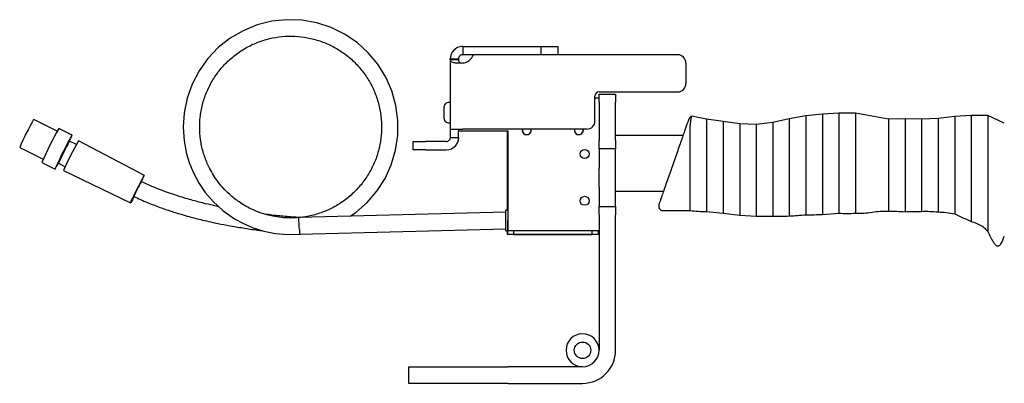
# Model space of a CAD drawing. Header units: inches. Extents: x 13.4 to 59.9, y -1.3 to 40.7.
# Tile 5 of 8: x 37.6 to 52.5, y 17.5 to 23. Entities that reach past the tile are written whole.
import ezdxf

# ---------------------------------------------------------------- set-up
doc = ezdxf.new("R2010")
doc.units = ezdxf.units.IN
doc.header["$MEASUREMENT"] = 0

msp = doc.modelspace()

# ---------------------------------------------------------------- linework, layer by layer
at = {"color": 7, "linetype": 'Continuous', "lineweight": 25}
for p, q in [((44.297, 22.569), (44.297, 22.444)), ((44.297, 22.569), (44.465, 22.569)), ((44.465, 22.569), (44.587, 22.569)), ((44.587, 22.569), (45.484, 22.569)), ((45.484, 22.444), (45.484, 22.569)), ((45.484, 22.569), (45.734, 22.569)), ((45.734, 22.569), (45.734, 22.444)), ((44.109, 22.367), (44.109, 22.382)), ((44.109, 22.382), (44.234, 22.382)), ((44.109, 22.367), (44.109, 21.319)), ((44.234, 22.367), (44.109, 22.367)), ((44.234, 22.382), (44.234, 22.367)), ((44.458, 22.444), (44.297, 22.444)), ((47.547, 22.444), (44.458, 22.444)), ((45.484, 22.444), (44.587, 22.444)), ((47.672, 22.319), (47.672, 22.007)), ((46.359, 21.882), (47.547, 21.882)), ((46.297, 21.444), (46.297, 21.819)), ((46.359, 21.788), (46.297, 21.788)), ((46.359, 21.725), (46.359, 21.85)), ((46.359, 21.85), (46.609, 21.85)), ((46.609, 21.85), (46.609, 21.725)), ((44.019, 21.569), (44.019, 21.665)), ((44.109, 21.724), (44.078, 21.724)), ((46.359, 21.725), (46.359, 21.147)), ((46.609, 21.147), (46.609, 21.725)), ((38.166, 21.286), (37.812, 21.463)), ((44.019, 21.473), (44.019, 21.569)), ((47.984, 21.472), (47.756, 21.514)), ((48.234, 21.432), (47.984, 21.472)), ((48.484, 21.399), (48.234, 21.432)), ((49.234, 21.476), (48.984, 21.417)), ((49.484, 21.519), (49.234, 21.476)), ((49.734, 21.546), (49.484, 21.519)), ((49.984, 21.559), (49.734, 21.546)), ((50.234, 21.559), (49.984, 21.559)), ((50.734, 21.468), (50.234, 21.559)), ((50.984, 21.474), (50.734, 21.468)), ((50.734, 21.468), (50.734, 20.077)), ((51.234, 21.468), (50.984, 21.474)), ((50.984, 21.474), (50.984, 20.071)), ((51.484, 21.478), (51.234, 21.468)), ((51.734, 21.509), (51.484, 21.478)), ((51.984, 21.523), (51.734, 21.509)), ((52.234, 21.524), (51.984, 21.523)), ((52.484, 21.408), (52.234, 21.524)), ((38.394, 21.23), (38.193, 21.331)), ((44.078, 21.414), (44.109, 21.414)), ((44.109, 21.319), (44.297, 21.319)), ((44.109, 21.319), (44.109, 21.194)), ((44.234, 21.319), (44.234, 21.288)), ((44.234, 21.194), (44.234, 21.288)), ((44.984, 21.288), (44.234, 21.288)), ((46.172, 21.319), (44.297, 21.319)), ((44.972, 20.094), (44.972, 21.288)), ((44.984, 19.788), (44.984, 21.288)), ((45.333, 21.303), (45.332, 21.319)), ((46.121, 21.303), (46.119, 21.319)), ((47.734, 20.088), (47.734, 21.379)), ((48.734, 21.387), (48.484, 21.399)), ((48.984, 21.417), (48.734, 21.387)), ((38.353, 21.15), (38.353, 21.149)), ((38.354, 21.138), (38.353, 21.149)), ((38.457, 21.086), (38.354, 21.138)), ((39.485, 20.618), (38.488, 21.14)), ((44.109, 21.194), (44.234, 21.194)), ((46.359, 21.022), (46.359, 21.147)), ((47.632, 21.225), (46.609, 21.225)), ((46.609, 21.147), (46.609, 21.022)), ((37.601, 21.043), (37.955, 20.865)), ((43.547, 21.007), (43.547, 21.132)), ((43.547, 21.132), (43.734, 21.132)), ((43.734, 21.007), (43.547, 21.007)), ((44.047, 21.132), (43.734, 21.132)), ((43.734, 21.007), (44.047, 21.007)), ((46.609, 21.022), (46.359, 21.022)), ((46.359, 21.022), (46.359, 20.729)), ((46.609, 20.823), (46.609, 21.022)), ((37.935, 20.817), (38.136, 20.716)), ((38.176, 20.797), (38.186, 20.803)), ((38.186, 20.803), (38.289, 20.751)), ((38.264, 20.694), (39.278, 20.207)), ((46.359, 20.441), (46.359, 20.729)), ((46.609, 20.569), (46.609, 20.823)), ((46.609, 20.147), (46.609, 20.569)), ((46.359, 20.441), (46.359, 20.147)), ((46.609, 20.382), (47.337, 20.382)), ((44.978, 20.094), (44.947, 20.094)), ((44.947, 19.938), (44.947, 20.094)), ((44.984, 20.15), (44.978, 20.15)), ((44.978, 20.15), (44.978, 19.938)), ((46.359, 20.147), (46.609, 20.147)), ((46.359, 20.022), (46.359, 20.147)), ((46.609, 20.147), (46.609, 20.022)), ((44.947, 20.063), (41.82, 19.981)), ((41.834, 19.983), (41.826, 19.982)), ((46.359, 20.022), (46.359, 17.975)), ((46.609, 17.975), (46.609, 20.022)), ((47.322, 20.088), (47.734, 20.088)), ((47.984, 20.072), (48.234, 20.049)), ((48.234, 20.049), (48.484, 20.02)), ((48.484, 20.02), (48.734, 20.002)), ((48.734, 20.002), (48.984, 20.002)), ((49.734, 20.029), (49.984, 20.048)), ((41.834, 19.731), (44.947, 19.813)), ((44.947, 19.781), (44.947, 19.938)), ((44.978, 19.725), (44.978, 19.938)), ((44.947, 19.781), (44.978, 19.781)), ((44.972, 19.725), (44.972, 19.781)), ((46.347, 19.725), (44.972, 19.725)), ((45.065, 19.725), (44.978, 19.725)), ((44.984, 19.788), (46.359, 19.788)), ((45.065, 19.788), (45.065, 19.725)), ((45.065, 19.725), (46.253, 19.725)), ((46.253, 19.725), (46.253, 19.788)), ((46.347, 19.788), (46.347, 19.725)), ((43.484, 17.475), (43.484, 17.725)), ((43.484, 17.725), (44.984, 17.725)), ((46.109, 17.725), (44.984, 17.725)), ((44.984, 17.475), (43.484, 17.475)), ((44.984, 17.475), (46.109, 17.475))]:
    msp.add_line(p, q, dxfattribs=at)
at = {"color": 7, "linetype": 'Continuous', "lineweight": 25, "flags": 128}
for points in [[(42.595, 20.001), (42.681, 20.057), (42.852, 20.208), (43.001, 20.381), (43.123, 20.573), (43.218, 20.78), (43.283, 20.999), (43.317, 21.224), (43.318, 21.452), (43.288, 21.678), (43.227, 21.897), (43.135, 22.106), (43.015, 22.3), (42.869, 22.475), (42.7, 22.628), (42.512, 22.756), (42.307, 22.856), (42.09, 22.927), (41.866, 22.966), (41.638, 22.974), (41.411, 22.95), (41.19, 22.894), (40.979, 22.808), (40.782, 22.694), (40.603, 22.552), (40.446, 22.388), (40.313, 22.202), (40.207, 22), (40.131, 21.786), (40.086, 21.566), (40.072, 21.349), (40.085, 21.141), (40.123, 20.944), (40.162, 20.816), (40.222, 20.667), (40.313, 20.498), (40.406, 20.363), (40.524, 20.225), (40.671, 20.09), (40.847, 19.965), (40.982, 19.891), (41.131, 19.827), (41.293, 19.776), (41.467, 19.742), (41.651, 19.726), (41.843, 19.732), (41.843, 19.732)], [(38.394, 21.23), (38.39, 21.225), (38.381, 21.21), (38.367, 21.185), (38.35, 21.152), (38.328, 21.111), (38.304, 21.065), (38.279, 21.015), (38.253, 20.963), (38.227, 20.911), (38.203, 20.862), (38.182, 20.818), (38.163, 20.78), (38.149, 20.75), (38.14, 20.729), (38.136, 20.718), (38.137, 20.717), (38.143, 20.727), (38.154, 20.747), (38.17, 20.776), (38.183, 20.801)], [(38.176, 20.797), (38.176, 20.797), (38.178, 20.802), (38.185, 20.818), (38.196, 20.842), (38.211, 20.874), (38.23, 20.912), (38.25, 20.954), (38.272, 20.996), (38.293, 21.037), (38.312, 21.075), (38.329, 21.106), (38.341, 21.13), (38.35, 21.145), (38.353, 21.15), (38.353, 21.15)], [(39.328, 20.297), (39.321, 20.283), (39.304, 20.251), (39.291, 20.226), (39.282, 20.212), (39.278, 20.207), (39.28, 20.213), (39.287, 20.228), (39.298, 20.253), (39.314, 20.286), (39.333, 20.325), (39.355, 20.369), (39.377, 20.415), (39.4, 20.46), (39.423, 20.504), (39.443, 20.542), (39.46, 20.575), (39.473, 20.599), (39.481, 20.613), (39.485, 20.618), (39.485, 20.618)]]:
    msp.add_lwpolyline(points, dxfattribs=at)
at = {"color": 7, "linetype": 'Continuous', "lineweight": 25}
for centre, radius in [((46.14, 20.944), 0.068), ((46.14, 20.235), 0.068), ((46.109, 17.975), 0.125)]:
    msp.add_circle(centre, radius, dxfattribs=at)
for centre, radius, start, end in [((44.281, 22.507), 0.188, 274.7802, 340.5288), ((47.547, 22.319), 0.125, 0, 90), ((46.359, 21.819), 0.0625, 90, 180), ((47.547, 22.007), 0.125, 270, 0), ((44.078, 21.665), 0.0588, 90, 180), ((41.528, 19.336), 4.282, 150.2082, 156.4998), ((44.078, 21.473), 0.0588, 180, 270), ((46.172, 21.444), 0.125, 270, 0), ((47.778, 21.456), 0.0625, 110.881, 160.7284), ((43.005, 18.594), 5.536, 150.3773, 156.3307), ((45.265, 21.303), 0.068, 166.7159, 0), ((45.265, 21.303), 0.0664, 166.3845, 13.6155), ((46.053, 21.303), 0.068, 166.7159, 0), ((46.053, 21.303), 0.0664, 166.3845, 13.6155), ((41.33, 19.435), 3.428, 150.2188, 156.4892), ((42.515, 18.84), 4.638, 150.2685, 156.4398), ((37.567, 21.545), 0.885, 332.8094, 339.1197), ((44.047, 21.194), 0.0625, 270, 320), ((44.047, 21.194), 0.188, 270, 320), ((38.41, 21.05), 1.158, 333.0243, 338.0903), ((40.776, 19.679), 1.578, 152.3263, 156.7821), ((40.536, 19.873), 1.277, 149.3379, 155.0555), ((47.322, 20.151), 0.0625, 160.7278, 270.0197), ((46.109, 17.975), 0.25, 0, 180), ((46.109, 17.975), 0.25, 180, 270), ((46.109, 17.975), 0.5, 270, 0), ((46.109, 17.975), 0.25, 270, 0)]:
    msp.add_arc(centre, radius, start, end, dxfattribs=at)
for points, knots in [([(41.827, 19.981), (41.781, 19.978), (41.689, 19.972), (41.554, 19.981), (41.408, 20.003), (41.253, 20.045), (41.082, 20.116), (40.921, 20.209), (40.779, 20.322), (40.668, 20.434), (40.581, 20.543), (40.512, 20.649), (40.444, 20.775), (40.383, 20.93), (40.337, 21.114), (40.318, 21.305), (40.325, 21.498), (40.359, 21.689), (40.42, 21.873), (40.505, 22.046), (40.614, 22.206), (40.745, 22.349), (40.894, 22.472), (41.059, 22.574), (41.236, 22.651), (41.423, 22.702), (41.615, 22.727), (41.808, 22.725), (42, 22.696), (42.185, 22.64), (42.361, 22.559), (42.523, 22.455), (42.67, 22.328), (42.797, 22.182), (42.903, 22.02), (42.984, 21.845), (43.041, 21.66), (43.071, 21.468), (43.074, 21.275), (43.05, 21.083), (42.999, 20.896), (42.923, 20.718), (42.822, 20.553), (42.7, 20.403), (42.557, 20.272), (42.398, 20.162), (42.225, 20.076), (42.041, 20.015), (41.855, 19.979), (41.73, 19.977), (41.669, 19.976)], [0, 0, 0, 0, 0.016004, 0.031301, 0.045924, 0.066601, 0.085791, 0.109052, 0.129668, 0.147635, 0.162951, 0.176799, 0.190774, 0.211979, 0.233483, 0.255297, 0.277239, 0.29918, 0.321123, 0.343064, 0.365006, 0.386947, 0.408882, 0.430824, 0.452766, 0.474707, 0.49665, 0.518591, 0.540533, 0.562475, 0.58441, 0.606351, 0.628293, 0.650234, 0.672177, 0.694119, 0.71606, 0.738002, 0.759938, 0.781878, 0.80382, 0.825761, 0.847704, 0.869646, 0.891586, 0.913529, 0.935467, 0.957404, 0.979347, 1, 1, 1, 1]), ([(44.297, 22.569), (44.283, 22.568), (44.257, 22.567), (44.219, 22.554), (44.185, 22.534), (44.148, 22.5), (44.115, 22.447), (44.111, 22.403), (44.109, 22.382)], [0, 0, 0, 0, 0.132955, 0.265714, 0.397225, 0.52649, 0.773092, 1, 1, 1, 1]), ([(44.109, 22.367), (44.111, 22.359), (44.115, 22.342), (44.148, 22.33), (44.185, 22.323), (44.219, 22.32), (44.257, 22.319), (44.283, 22.319), (44.297, 22.32)], [0, 0, 0, 0, 0.226911, 0.473513, 0.602762, 0.734291, 0.86705, 1, 1, 1, 1]), ([(44.297, 22.444), (44.292, 22.444), (44.283, 22.443), (44.271, 22.439), (44.259, 22.432), (44.25, 22.423), (44.242, 22.413), (44.235, 22.398), (44.235, 22.388), (44.234, 22.382)], [0, 0, 0, 0, 0.116881, 0.233985, 0.352559, 0.473793, 0.598595, 0.727765, 1, 1, 1, 1]), ([(44.234, 22.367), (44.235, 22.359), (44.235, 22.347), (44.242, 22.336), (44.25, 22.329), (44.259, 22.323), (44.269, 22.32), (44.277, 22.32), (44.28, 22.319)], [0, 0, 0, 0, 0.319878, 0.471631, 0.618294, 0.760726, 0.900069, 1, 1, 1, 1]), ([(47.263, 20.172), (47.264, 20.174), (47.265, 20.178), (47.277, 20.21), (47.294, 20.259), (47.318, 20.328), (47.348, 20.414), (47.383, 20.515), (47.422, 20.625), (47.462, 20.742), (47.503, 20.858), (47.543, 20.97), (47.579, 21.075), (47.613, 21.171), (47.642, 21.255), (47.667, 21.327), (47.688, 21.386), (47.704, 21.431), (47.716, 21.468), (47.718, 21.473), (47.719, 21.477)], [0, 0, 0, 0, 0.056411, 0.109509, 0.162624, 0.220246, 0.277896, 0.338173, 0.398473, 0.458194, 0.51792, 0.574522, 0.631115, 0.683701, 0.736272, 0.785502, 0.834716, 0.882339, 0.929951, 1, 1, 1, 1]), ([(47.756, 21.514), (47.756, 21.514), (47.757, 21.517), (47.754, 21.506), (47.748, 21.477), (47.739, 21.433), (47.736, 21.395), (47.734, 21.379)], [0, 0, 0, 0, 0.001608, 0.283569, 0.543708, 0.811391, 1, 1, 1, 1]), ([(47.984, 21.472), (47.984, 21.471), (47.984, 21.468), (47.984, 21.446), (47.984, 21.403), (47.984, 21.338), (47.984, 21.255), (47.984, 21.158), (47.984, 21.041), (47.984, 20.911), (47.984, 20.772), (47.984, 20.634), (47.984, 20.503), (47.984, 20.387), (47.984, 20.289), (47.984, 20.206), (47.984, 20.142), (47.984, 20.099), (47.984, 20.076), (47.984, 20.073), (47.984, 20.072)], [0, 0, 0, 0, 0.042252, 0.090069, 0.143982, 0.20432, 0.257237, 0.313973, 0.373965, 0.436348, 0.5, 0.563652, 0.626035, 0.686027, 0.742763, 0.79568, 0.856018, 0.909931, 0.957748, 1, 1, 1, 1]), ([(48.234, 21.432), (48.234, 21.431), (48.234, 21.429), (48.234, 21.406), (48.234, 21.364), (48.234, 21.295), (48.234, 21.196), (48.234, 21.066), (48.234, 20.911), (48.234, 20.741), (48.234, 20.571), (48.234, 20.416), (48.234, 20.286), (48.234, 20.187), (48.234, 20.118), (48.234, 20.076), (48.234, 20.053), (48.234, 20.051), (48.234, 20.049)], [0, 0, 0, 0, 0.04182, 0.089186, 0.142695, 0.202768, 0.269464, 0.34225, 0.419803, 0.5, 0.580197, 0.65775, 0.730536, 0.797232, 0.857305, 0.910814, 0.95818, 1, 1, 1, 1]), ([(49.234, 21.476), (49.234, 21.475), (49.234, 21.472), (49.234, 21.448), (49.234, 21.403), (49.234, 21.329), (49.234, 21.224), (49.234, 21.086), (49.234, 20.921), (49.234, 20.741), (49.234, 20.561), (49.234, 20.396), (49.234, 20.258), (49.234, 20.153), (49.234, 20.079), (49.234, 20.034), (49.234, 20.01), (49.234, 20.007), (49.234, 20.006)], [0, 0, 0, 0, 0.040455, 0.086403, 0.13863, 0.197837, 0.264405, 0.338034, 0.417392, 0.5, 0.582608, 0.661966, 0.735595, 0.802163, 0.86137, 0.913597, 0.959545, 1, 1, 1, 1]), ([(49.484, 21.519), (49.484, 21.518), (49.484, 21.515), (49.484, 21.491), (49.484, 21.445), (49.484, 21.376), (49.484, 21.287), (49.484, 21.183), (49.484, 21.059), (49.484, 20.92), (49.484, 20.772), (49.484, 20.625), (49.484, 20.485), (49.484, 20.361), (49.484, 20.257), (49.484, 20.168), (49.484, 20.099), (49.484, 20.054), (49.484, 20.029), (49.484, 20.027), (49.484, 20.025)], [0, 0, 0, 0, 0.041344, 0.088214, 0.141267, 0.201019, 0.25381, 0.310827, 0.371539, 0.435023, 0.5, 0.564977, 0.628461, 0.689173, 0.74619, 0.798981, 0.858733, 0.911786, 0.958656, 1, 1, 1, 1]), ([(49.734, 21.546), (49.734, 21.545), (49.734, 21.542), (49.734, 21.517), (49.734, 21.471), (49.734, 21.401), (49.734, 21.311), (49.734, 21.205), (49.734, 21.079), (49.734, 20.938), (49.734, 20.788), (49.734, 20.638), (49.734, 20.496), (49.734, 20.371), (49.734, 20.265), (49.734, 20.175), (49.734, 20.105), (49.734, 20.058), (49.734, 20.033), (49.734, 20.031), (49.734, 20.029)], [0, 0, 0, 0, 0.041346, 0.088218, 0.141273, 0.201026, 0.253817, 0.310833, 0.371544, 0.435026, 0.5, 0.564974, 0.628456, 0.689167, 0.746183, 0.798974, 0.858727, 0.911782, 0.958654, 1, 1, 1, 1]), ([(49.984, 21.559), (49.984, 21.558), (49.984, 21.555), (49.984, 21.53), (49.984, 21.484), (49.984, 21.414), (49.984, 21.325), (49.984, 21.219), (49.984, 21.094), (49.984, 20.953), (49.984, 20.803), (49.984, 20.654), (49.984, 20.513), (49.984, 20.388), (49.984, 20.282), (49.984, 20.192), (49.984, 20.123), (49.984, 20.077), (49.984, 20.052), (49.984, 20.049), (49.984, 20.048)], [0, 0, 0, 0, 0.041966, 0.089485, 0.143126, 0.203278, 0.256153, 0.312977, 0.373196, 0.435928, 0.5, 0.564072, 0.626804, 0.687023, 0.743847, 0.796722, 0.856874, 0.910515, 0.958034, 1, 1, 1, 1]), ([(50.234, 21.559), (50.234, 21.558), (50.234, 21.555), (50.234, 21.531), (50.234, 21.484), (50.234, 21.415), (50.234, 21.325), (50.234, 21.22), (50.234, 21.094), (50.234, 20.953), (50.234, 20.803), (50.234, 20.654), (50.234, 20.513), (50.234, 20.387), (50.234, 20.282), (50.234, 20.192), (50.234, 20.122), (50.234, 20.076), (50.234, 20.052), (50.234, 20.049), (50.234, 20.047)], [0, 0, 0, 0, 0.041795, 0.089134, 0.142613, 0.202654, 0.255505, 0.312382, 0.372737, 0.435677, 0.5, 0.564323, 0.627263, 0.687618, 0.744495, 0.797346, 0.857387, 0.910866, 0.958205, 1, 1, 1, 1]), ([(51.234, 21.468), (51.234, 21.467), (51.234, 21.464), (51.234, 21.442), (51.234, 21.399), (51.234, 21.335), (51.234, 21.253), (51.234, 21.156), (51.234, 21.04), (51.234, 20.91), (51.234, 20.772), (51.234, 20.634), (51.234, 20.504), (51.234, 20.389), (51.234, 20.292), (51.234, 20.209), (51.234, 20.145), (51.234, 20.103), (51.234, 20.08), (51.234, 20.077), (51.234, 20.076)], [0, 0, 0, 0, 0.042328, 0.090223, 0.144207, 0.204595, 0.257522, 0.314235, 0.374168, 0.436458, 0.5, 0.563542, 0.625832, 0.685765, 0.742478, 0.795405, 0.855793, 0.909777, 0.957672, 1, 1, 1, 1]), ([(51.484, 21.478), (51.484, 21.477), (51.484, 21.475), (51.484, 21.452), (51.484, 21.408), (51.484, 21.338), (51.484, 21.237), (51.484, 21.104), (51.484, 20.946), (51.484, 20.784), (51.484, 20.633), (51.484, 20.501), (51.484, 20.383), (51.484, 20.285), (51.484, 20.201), (51.484, 20.136), (51.484, 20.093), (51.484, 20.07), (51.484, 20.067), (51.484, 20.066)], [0, 0, 0, 0, 0.041861, 0.08927, 0.142815, 0.202907, 0.269593, 0.34233, 0.419796, 0.499882, 0.564138, 0.627024, 0.687349, 0.744222, 0.797093, 0.857185, 0.91073, 0.958139, 1, 1, 1, 1]), ([(51.734, 21.509), (51.734, 21.507), (51.734, 21.505), (51.734, 21.481), (51.734, 21.436), (51.734, 21.368), (51.734, 21.28), (51.734, 21.177), (51.734, 21.055), (51.734, 20.918), (51.734, 20.772), (51.734, 20.627), (51.734, 20.489), (51.734, 20.367), (51.734, 20.264), (51.734, 20.177), (51.734, 20.109), (51.734, 20.064), (51.734, 20.04), (51.734, 20.037), (51.734, 20.036)], [0, 0, 0, 0, 0.041191, 0.087902, 0.140812, 0.200467, 0.253237, 0.310302, 0.371136, 0.434803, 0.5, 0.565197, 0.628864, 0.689698, 0.746763, 0.799533, 0.859188, 0.912098, 0.958809, 1, 1, 1, 1]), ([(51.984, 21.523), (51.984, 21.522), (51.984, 21.519), (51.984, 21.493), (51.984, 21.444), (51.984, 21.37), (51.984, 21.274), (51.984, 21.163), (51.984, 21.03), (51.984, 20.881), (51.984, 20.723), (51.984, 20.566), (51.984, 20.417), (51.984, 20.284), (51.984, 20.172), (51.984, 20.077), (51.984, 20.003), (51.984, 19.954), (51.984, 19.928), (51.984, 19.925), (51.984, 19.923)], [0, 0, 0, 0, 0.039589, 0.084637, 0.136053, 0.194713, 0.247297, 0.30488, 0.366976, 0.43254, 0.5, 0.56746, 0.633024, 0.69512, 0.752703, 0.805287, 0.863947, 0.915363, 0.960411, 1, 1, 1, 1]), ([(52.234, 21.524), (52.234, 21.522), (52.234, 21.519), (52.234, 21.49), (52.234, 21.436), (52.234, 21.355), (52.234, 21.251), (52.234, 21.128), (52.234, 20.983), (52.234, 20.82), (52.234, 20.647), (52.234, 20.475), (52.234, 20.312), (52.234, 20.167), (52.234, 20.044), (52.234, 19.94), (52.234, 19.859), (52.234, 19.805), (52.234, 19.776), (52.234, 19.772), (52.234, 19.771)], [0, 0, 0, 0, 0.038463, 0.082348, 0.132731, 0.19072, 0.243197, 0.301157, 0.364132, 0.430997, 0.5, 0.569003, 0.635868, 0.698843, 0.756803, 0.80928, 0.867269, 0.917652, 0.961537, 1, 1, 1, 1]), ([(48.484, 21.399), (48.484, 21.398), (48.484, 21.396), (48.484, 21.373), (48.484, 21.331), (48.484, 21.262), (48.484, 21.163), (48.484, 21.034), (48.484, 20.879), (48.484, 20.71), (48.484, 20.541), (48.484, 20.386), (48.484, 20.257), (48.484, 20.158), (48.484, 20.089), (48.484, 20.046), (48.484, 20.024), (48.484, 20.021), (48.484, 20.02)], [0, 0, 0, 0, 0.041124, 0.087768, 0.140621, 0.200248, 0.266874, 0.340089, 0.418565, 0.5, 0.581435, 0.659911, 0.733126, 0.799752, 0.859379, 0.912232, 0.958876, 1, 1, 1, 1]), ([(48.734, 21.387), (48.734, 21.386), (48.734, 21.383), (48.734, 21.361), (48.734, 21.318), (48.734, 21.249), (48.734, 21.149), (48.734, 21.02), (48.734, 20.864), (48.734, 20.694), (48.734, 20.525), (48.734, 20.369), (48.734, 20.239), (48.734, 20.14), (48.734, 20.071), (48.734, 20.028), (48.734, 20.006), (48.734, 20.003), (48.734, 20.002)], [0, 0, 0, 0, 0.040783, 0.087072, 0.139605, 0.199017, 0.265612, 0.339038, 0.417965, 0.5, 0.582035, 0.660962, 0.734388, 0.800983, 0.860395, 0.912928, 0.959217, 1, 1, 1, 1]), ([(48.984, 21.417), (48.984, 21.416), (48.984, 21.413), (48.984, 21.39), (48.984, 21.347), (48.984, 21.276), (48.984, 21.174), (48.984, 21.042), (48.984, 20.883), (48.984, 20.71), (48.984, 20.536), (48.984, 20.378), (48.984, 20.245), (48.984, 20.144), (48.984, 20.073), (48.984, 20.029), (48.984, 20.006), (48.984, 20.003), (48.984, 20.002)], [0, 0, 0, 0, 0.040441, 0.086374, 0.138587, 0.197785, 0.264352, 0.337991, 0.417367, 0.5, 0.582633, 0.662009, 0.735648, 0.802215, 0.861413, 0.913626, 0.959559, 1, 1, 1, 1]), ([(44.109, 21.194), (44.108, 21.187), (44.107, 21.177), (44.101, 21.163), (44.097, 21.157), (44.094, 21.154)], [0, 0, 0, 0, 0.505947, 0.751144, 1, 1, 1, 1]), ([(44.234, 21.194), (44.232, 21.172), (44.228, 21.129), (44.203, 21.092), (44.19, 21.074)], [0, 0, 0, 0, 0.494496, 1, 1, 1, 1]), ([(40.61, 20.146), (40.584, 20.151), (40.502, 20.169), (40.354, 20.204), (40.158, 20.256), (39.936, 20.325), (39.69, 20.412), (39.524, 20.486), (39.438, 20.524)], [0, 0, 0, 0, 0.065849, 0.20363, 0.368726, 0.558451, 0.769872, 1, 1, 1, 1]), ([(39.326, 20.301), (39.394, 20.27), (39.524, 20.211), (39.714, 20.138), (39.884, 20.079), (40.032, 20.033), (40.156, 19.998), (40.264, 19.969), (40.372, 19.943), (40.498, 19.913), (40.65, 19.882), (40.829, 19.848), (41.037, 19.815), (41.187, 19.793), (41.267, 19.784), (41.268, 19.784)], [0, 0, 0, 0, 0.11149, 0.212423, 0.301889, 0.379001, 0.442946, 0.493181, 0.544899, 0.608742, 0.685288, 0.775245, 0.879454, 0.998901, 1, 1, 1, 1]), ([(41.826, 19.982), (41.755, 19.987), (41.608, 19.998), (41.441, 20.015), (41.346, 20.027), (41.326, 20.029)], [0, 0, 0, 0, 0.42766, 0.880281, 1, 1, 1, 1]), ([(41.829, 19.806), (41.829, 19.806), (41.826, 19.819), (41.827, 19.84), (41.824, 19.874), (41.823, 19.908), (41.821, 19.943), (41.82, 19.968), (41.82, 19.981), (41.82, 19.98), (41.82, 19.979)], [0, 0, 0, 0, 0.007246, 0.1728, 0.254393, 0.419247, 0.589254, 0.759211, 0.929155, 1, 1, 1, 1]), ([(47.734, 20.088), (47.776, 20.084), (47.859, 20.074), (47.943, 20.073), (47.984, 20.072)], [0, 0, 0, 0, 0.502831, 1, 1, 1, 1]), ([(48.984, 20.002), (49.026, 20.002), (49.109, 20.002), (49.192, 20.005), (49.234, 20.006)], [0, 0, 0, 0, 0.499932, 1, 1, 1, 1]), ([(49.234, 20.006), (49.276, 20.008), (49.359, 20.012), (49.442, 20.021), (49.484, 20.025)], [0, 0, 0, 0, 0.499326, 1, 1, 1, 1]), ([(49.484, 20.025), (49.526, 20.025), (49.609, 20.024), (49.692, 20.028), (49.734, 20.029)], [0, 0, 0, 0, 0.499863, 1, 1, 1, 1]), ([(49.984, 20.048), (50.026, 20.046), (50.109, 20.043), (50.192, 20.046), (50.234, 20.047)], [0, 0, 0, 0, 0.500027, 1, 1, 1, 1]), ([(50.234, 20.047), (50.276, 20.047), (50.36, 20.045), (50.484, 20.063), (50.609, 20.082), (50.692, 20.078), (50.734, 20.077)], [0, 0, 0, 0, 0.249148, 0.49997, 0.750853, 1, 1, 1, 1]), ([(50.734, 20.077), (50.776, 20.077), (50.859, 20.078), (50.942, 20.073), (50.984, 20.071)], [0, 0, 0, 0, 0.49972, 1, 1, 1, 1]), ([(50.984, 20.071), (51.026, 20.071), (51.109, 20.072), (51.192, 20.075), (51.234, 20.076)], [0, 0, 0, 0, 0.49995, 1, 1, 1, 1]), ([(51.234, 20.076), (51.276, 20.077), (51.359, 20.078), (51.442, 20.07), (51.484, 20.066)], [0, 0, 0, 0, 0.499044, 1, 1, 1, 1]), ([(51.484, 20.066), (51.526, 20.065), (51.61, 20.064), (51.693, 20.045), (51.734, 20.036)], [0, 0, 0, 0, 0.496477, 1, 1, 1, 1]), ([(51.734, 20.036), (51.776, 20.017), (51.859, 19.979), (51.942, 19.942), (51.984, 19.923)], [0, 0, 0, 0, 0.497835, 1, 1, 1, 1]), ([(41.829, 19.806), (41.829, 19.805), (41.831, 19.793), (41.83, 19.769), (41.833, 19.744), (41.834, 19.731), (41.834, 19.733), (41.834, 19.733)], [0, 0, 0, 0, 0.012407, 0.29604, 0.578475, 0.869821, 1, 1, 1, 1]), ([(51.984, 19.923), (52.027, 19.908), (52.094, 19.885), (52.18, 19.834), (52.215, 19.793), (52.234, 19.771)], [0, 0, 0, 0, 0.460344, 0.70827, 1, 1, 1, 1]), ([(52.234, 19.771), (52.261, 19.714), (52.294, 19.644), (52.344, 19.573), (52.365, 19.556), (52.379, 19.552), (52.39, 19.551), (52.402, 19.554), (52.418, 19.566), (52.454, 19.611), (52.471, 19.659), (52.484, 19.698)], [0, 0, 0, 0, 0.408202, 0.510326, 0.561291, 0.585694, 0.603539, 0.629264, 0.668037, 0.730677, 1, 1, 1, 1])]:
    msp.add_open_spline(points, degree=3, knots=knots, dxfattribs=at)

doc.saveas('drawing.dxf')
